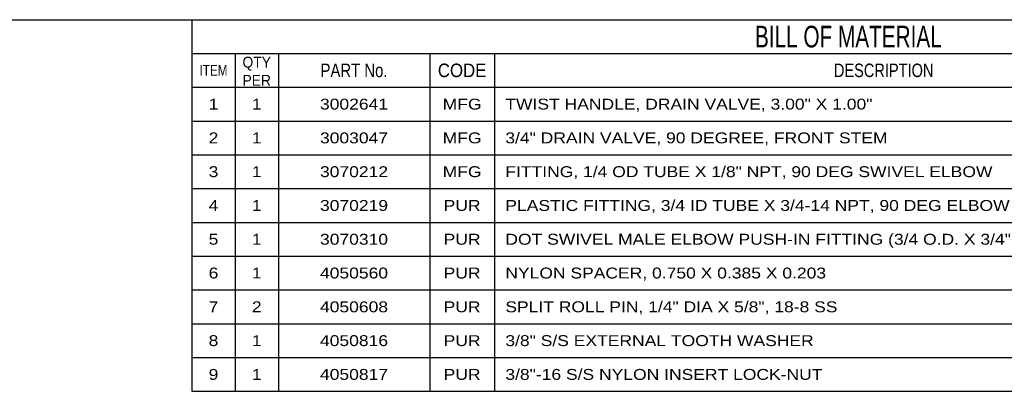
# Model space of a CAD drawing. Header units: inches. Extents: x 0 to 17, y 0 to 11.
# Tile 9 of 10: x 8.4 to 14.1, y 8.9 to 11. Entities that reach past the tile are written whole.
import ezdxf
from ezdxf.enums import TextEntityAlignment as Align

# ---------------------------------------------------------------- set-up
doc = ezdxf.new("R2010")
doc.units = ezdxf.units.IN
doc.header["$LTSCALE"] = 0.935
doc.header["$MEASUREMENT"] = 0
doc.layers.get('0').update_dxf_attribs({"linetype": 'CONTINUOUS'})
doc.styles.get("Standard").update_dxf_attribs({"font": 'txt', "width": 0.8})
doc.styles.add('TEXTSTYLE_1', font='txt', dxfattribs={"width": 0.8})
doc.styles.add('TEXTSTYLE_2', font='txt', dxfattribs={"width": 0.95})

msp = doc.modelspace()

# ---------------------------------------------------------------- linework, layer by layer
at = {"color": 7, "linetype": 'CONTINUOUS'}
msp.add_line((0, 11), (17, 11), dxfattribs=at)
at = {"color": 2, "linetype": 'CONTINUOUS'}
for p, q in [((9.375, 11), (17, 11)), ((9.375, 11), (9.375, 8.8519)), ((9.375, 10.8047), (17, 10.8047)), ((9.625, 10.8047), (9.625, 8.8519)), ((9.875, 10.8047), (9.875, 8.8519)), ((10.75, 10.8047), (10.75, 8.8519)), ((11.125, 10.8047), (11.125, 8.8519)), ((9.375, 10.6097), (17, 10.6097)), ((9.375, 10.4144), (17, 10.4144)), ((9.375, 10.2191), (17, 10.2191)), ((9.375, 10.0237), (17, 10.0237)), ((9.375, 9.8284), (17, 9.8284)), ((9.375, 9.6331), (17, 9.6331)), ((9.375, 9.4378), (17, 9.4378)), ((9.375, 9.2425), (17, 9.2425)), ((9.375, 9.0472), (17, 9.0472)), ((9.375, 8.8519), (17, 8.8519))]:
    msp.add_line(p, q, dxfattribs=at)

# ---------------------------------------------------------------- texts
at = {"color": 2, "linetype": 'CONTINUOUS', "style": 'TEXTSTYLE_1'}
for s, height, width, p in [('BILL OF MATERIAL ', 0.125, 0.717647, (13.1875, 10.8398)), ('ITEM', 0.063, 0.801562, (9.5, 10.6757)), ('PART No.', 0.07812, 0.823828, (10.3125, 10.6681)), ('CODE', 0.07812, 0.930208, (10.9375, 10.6681)), ('DESCRIPTION', 0.078125, 0.806061, (13.375, 10.6681))]:
    msp.add_text(s, height=height, dxfattribs=dict(at, width=width)).set_placement(p, align=Align.CENTER)
at = {"color": 2, "linetype": 'CONTINUOUS', "width": 1.2}
for s, p in [('1', (9.5, 10.4805)), ('1', (9.75, 10.4805)), ('3002641', (10.3125, 10.4805)), ('MFG', (10.9375, 10.4805)), ('2', (9.5, 10.2852)), ('1', (9.75, 10.2852)), ('3003047', (10.3125, 10.2852)), ('MFG', (10.9375, 10.2852)), ('3', (9.5, 10.0899)), ('1', (9.75, 10.0899)), ('3070212', (10.3125, 10.0899)), ('MFG', (10.9375, 10.0899)), ('4', (9.5, 9.8946)), ('1', (9.75, 9.8946)), ('3070219', (10.3125, 9.8946)), ('PUR', (10.9375, 9.8946)), ('5', (9.5, 9.6993)), ('1', (9.75, 9.6993)), ('3070310', (10.3125, 9.6993)), ('PUR', (10.9375, 9.6993)), ('6', (9.5, 9.504)), ('1', (9.75, 9.504)), ('4050560', (10.3125, 9.504)), ('PUR', (10.9375, 9.504)), ('7', (9.5, 9.3087)), ('2', (9.75, 9.3087)), ('4050608', (10.3125, 9.3087)), ('PUR', (10.9375, 9.3087)), ('8', (9.5, 9.1133)), ('1', (9.75, 9.1133)), ('4050816', (10.3125, 9.1133)), ('PUR', (10.9375, 9.1133)), ('9', (9.5, 8.918)), ('1', (9.75, 8.918)), ('4050817', (10.3125, 8.918)), ('PUR', (10.9375, 8.918))]:
    msp.add_text(s, height=0.063, dxfattribs=at).set_placement(p, align=Align.CENTER)
for s, p in [('TWIST HANDLE, DRAIN VALVE, 3.00" X 1.00"', (11.1875, 10.4805)), ('3/4" DRAIN VALVE, 90 DEGREE, FRONT STEM', (11.1875, 10.2852)), ('FITTING, 1/4 OD TUBE X 1/8" NPT, 90 DEG SWIVEL ELBOW', (11.1875, 10.0899)), ('PLASTIC FITTING, 3/4 ID TUBE X 3/4-14 NPT, 90 DEG ELBOW', (11.1875, 9.8946)), ('DOT SWIVEL MALE ELBOW PUSH-IN FITTING (3/4 O.D. X 3/4" NPT)', (11.1875, 9.6993)), ('NYLON SPACER, 0.750 X 0.385 X 0.203', (11.1875, 9.504)), ('SPLIT ROLL PIN, 1/4" DIA X 5/8", 18-8 SS', (11.1875, 9.3087)), ('3/8" S/S EXTERNAL TOOTH WASHER', (11.1875, 9.1133)), ('3/8"-16 S/S NYLON INSERT LOCK-NUT', (11.1875, 8.918))]:
    msp.add_text(s, height=0.063, dxfattribs=at).set_placement(p)
at = {"color": 2, "linetype": 'CONTINUOUS', "insert": (9.75, 10.7859), "char_height": 0.063, "width": 0.174563, "attachment_point": 2, "style": 'TEXTSTYLE_2'}
msp.add_mtext('QTY\\PPER', dxfattribs=at)

doc.saveas('drawing.dxf')
